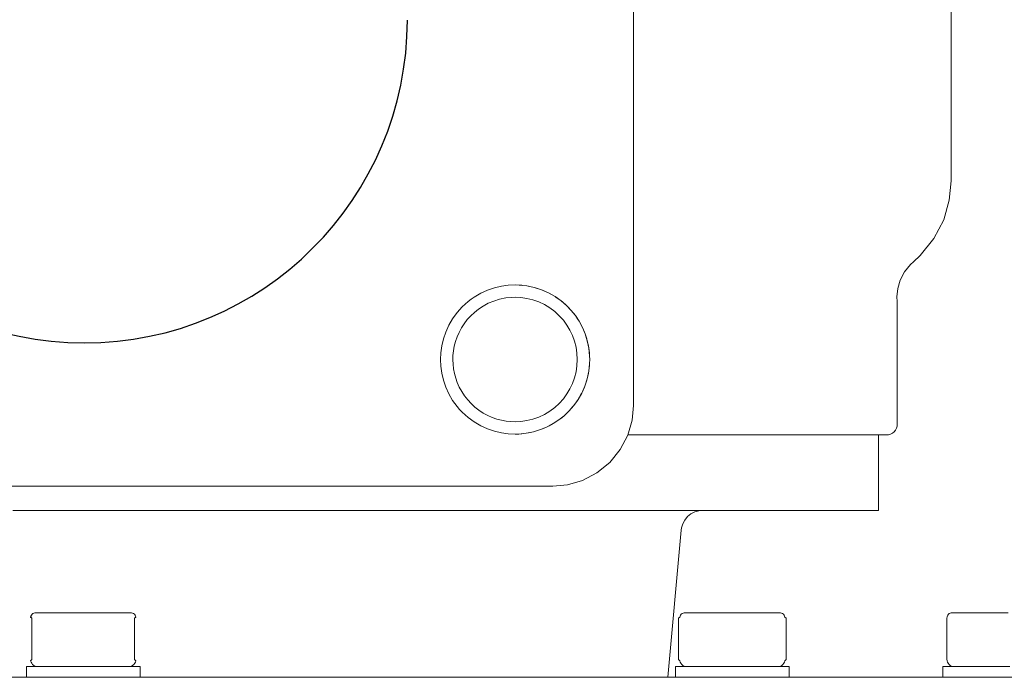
# Model space of a CAD drawing. Header units: millimetres. Extents: x -770 to 800, y -17 to 1108.
# Tile 4 of 12: x -362 to -179, y 434 to 556. Entities that reach past the tile are written whole.
import ezdxf

# ---------------------------------------------------------------- set-up
doc = ezdxf.new("R2010")
doc.units = ezdxf.units.MM
doc.header["$MEASUREMENT"] = 0
doc.layers.add('MATERIAL 1', color=251, linetype='Continuous', true_color=0x505050)
doc.layers.add('MATERIAL 2', color=5, linetype='Continuous', true_color=0x0000ff)

msp = doc.modelspace()

# ---------------------------------------------------------------- linework, layer by layer
at = {"layer": 'MATERIAL 1', "color": 251, "linetype": 'Continuous', "lineweight": 0, "true_color": 0x505050}
for p, q in [((-248, 627.62), (-248, 484.62)), ((-273.81, 506.45), (-272.52, 506.75)), ((-272.52, 506.75), (-271.25, 506.92)), ((-271.25, 506.92), (-270, 506.98)), ((-269.26, 506.96), (-270, 506.98)), ((-270, 506.98), (-270, 506.98)), ((-268.55, 506.9), (-269.26, 506.96)), ((-268.76, 506.92), (-269.26, 506.96)), ((-268.75, 506.92), (-268.76, 506.92)), ((-268.76, 506.92), (-268.55, 506.9)), ((-268.76, 506.92), (-268.76, 506.92)), ((-267.83, 506.81), (-268.55, 506.9)), ((-266.43, 506.51), (-267.83, 506.81)), ((-267.48, 506.75), (-267.83, 506.81)), ((-267.48, 506.75), (-266.43, 506.51)), ((-267.48, 506.75), (-267.48, 506.75)), ((-267.48, 506.75), (-267.48, 506.75)), ((-277.58, 504.72), (-276.36, 505.43)), ((-276.36, 505.43), (-275.1, 506.01)), ((-275.1, 506.01), (-273.81, 506.45)), ((-265.07, 506.08), (-266.43, 506.51)), ((-266.19, 506.45), (-266.43, 506.51)), ((-266.19, 506.45), (-265.07, 506.08)), ((-266.19, 506.45), (-266.19, 506.45)), ((-266.19, 506.45), (-266.19, 506.45)), ((-263.78, 505.51), (-265.07, 506.08)), ((-264.9, 506.01), (-265.07, 506.08)), ((-264.9, 506.01), (-263.78, 505.51)), ((-264.9, 506.01), (-264.9, 506.01)), ((-264.9, 506.01), (-264.9, 506.01)), ((-262.58, 504.82), (-263.78, 505.51)), ((-263.64, 505.43), (-263.78, 505.51)), ((-263.64, 505.43), (-262.58, 504.82)), ((-263.64, 505.43), (-263.64, 505.43)), ((-263.64, 505.43), (-263.64, 505.43)), ((-261.46, 504.04), (-262.58, 504.82)), ((-262.42, 504.72), (-262.58, 504.82)), ((-279.8, 502.92), (-280.76, 501.86)), ((-279.28, 503.41), (-279.8, 502.92)), ((-278.73, 503.88), (-279.28, 503.41)), ((-278.14, 504.33), (-278.73, 503.88)), ((-278.14, 504.33), (-277.58, 504.72)), ((-275.93, 503.05), (-276.79, 502.47)), ((-274.98, 503.56), (-275.93, 503.05)), ((-273.96, 503.98), (-274.98, 503.56)), ((-272.87, 504.32), (-273.96, 503.98)), ((-271.74, 504.55), (-272.87, 504.32)), ((-270.57, 504.67), (-271.74, 504.55)), ((-270, 504.68), (-270.57, 504.67)), ((-268.91, 504.63), (-270, 504.68)), ((-267.8, 504.47), (-268.91, 504.63)), ((-266.69, 504.2), (-267.8, 504.47)), ((-265.61, 503.82), (-266.69, 504.2)), ((-264.56, 503.32), (-265.61, 503.82)), ((-263.56, 502.72), (-264.56, 503.32)), ((-262.42, 504.72), (-261.46, 504.04)), ((-262.42, 504.72), (-262.42, 504.72)), ((-262.42, 504.72), (-262.42, 504.72)), ((-260.46, 503.17), (-261.46, 504.04)), ((-261.27, 503.88), (-261.46, 504.04)), ((-261.27, 503.88), (-260.46, 503.17)), ((-261.27, 503.88), (-261.27, 503.88)), ((-261.27, 503.88), (-261.27, 503.88)), ((-259.57, 502.24), (-260.46, 503.17)), ((-260.2, 502.92), (-260.46, 503.17)), ((-260.2, 502.92), (-259.57, 502.24)), ((-260.2, 502.92), (-260.2, 502.92)), ((-260.2, 502.92), (-260.2, 502.92)), ((-280.76, 501.86), (-281.6, 500.71)), ((-278.24, 501.23), (-278.88, 500.53)), ((-277.54, 501.88), (-278.24, 501.23)), ((-276.79, 502.47), (-277.54, 501.88)), ((-262.64, 502.03), (-263.56, 502.72)), ((-261.79, 501.26), (-262.64, 502.03)), ((-261.03, 500.42), (-261.79, 501.26)), ((-258.79, 501.27), (-259.57, 502.24)), ((-259.24, 501.86), (-259.57, 502.24)), ((-259.24, 501.86), (-258.79, 501.27)), ((-259.24, 501.86), (-259.24, 501.86)), ((-259.24, 501.86), (-259.24, 501.86)), ((-258.1, 500.23), (-258.79, 501.27)), ((-258.4, 500.71), (-258.79, 501.27)), ((-282.31, 499.49), (-282.88, 498.22)), ((-281.6, 500.71), (-282.31, 499.49)), ((-279.45, 499.77), (-279.96, 498.98)), ((-278.88, 500.53), (-279.45, 499.77)), ((-260.37, 499.52), (-261.03, 500.42)), ((-259.81, 498.59), (-260.37, 499.52)), ((-258.4, 500.71), (-258.1, 500.23)), ((-258.4, 500.71), (-258.4, 500.71)), ((-258.4, 500.71), (-258.4, 500.71)), ((-257.5, 499.09), (-258.1, 500.23)), ((-257.69, 499.49), (-258.1, 500.23)), ((-257.69, 499.49), (-257.5, 499.09)), ((-257.69, 499.49), (-257.69, 499.49)), ((-257.69, 499.49), (-257.69, 499.49)), ((-282.88, 498.22), (-283.32, 496.94)), ((-280.4, 498.16), (-280.77, 497.31)), ((-279.96, 498.98), (-280.4, 498.16)), ((-259.34, 497.59), (-259.81, 498.59)), ((-258.96, 496.53), (-259.34, 497.59)), ((-256.98, 497.87), (-257.5, 499.09)), ((-257.12, 498.22), (-257.5, 499.09)), ((-257.12, 498.22), (-257.12, 498.23)), ((-257.12, 498.22), (-256.98, 497.87)), ((-257.12, 498.22), (-257.12, 498.22)), ((-256.58, 496.57), (-256.98, 497.87)), ((-256.68, 496.94), (-256.98, 497.87)), ((-283.63, 495.65), (-283.8, 494.37)), ((-283.32, 496.94), (-283.63, 495.65)), ((-281.07, 496.46), (-281.29, 495.6)), ((-280.77, 497.31), (-281.07, 496.46)), ((-258.67, 495.42), (-258.96, 496.53)), ((-256.68, 496.94), (-256.58, 496.57)), ((-256.68, 496.94), (-256.68, 496.94)), ((-256.68, 496.94), (-256.68, 496.94)), ((-256.3, 495.21), (-256.58, 496.57)), ((-256.38, 495.65), (-256.58, 496.57)), ((-256.38, 495.65), (-256.3, 495.21)), ((-256.38, 495.65), (-256.38, 495.65)), ((-256.38, 495.65), (-256.38, 495.65)), ((-283.8, 494.37), (-283.86, 493.12)), ((-281.53, 493.9), (-281.56, 493.07)), ((-281.44, 494.74), (-281.53, 493.9)), ((-281.29, 495.6), (-281.44, 494.74)), ((-258.5, 494.28), (-258.67, 495.42)), ((-258.44, 493.12), (-258.5, 494.28)), ((-256.16, 493.81), (-256.3, 495.21)), ((-256.2, 494.37), (-256.3, 495.21)), ((-256.2, 494.37), (-256.16, 493.81)), ((-256.2, 494.37), (-256.2, 494.37)), ((-256.2, 494.37), (-256.2, 494.37)), ((-256.14, 493.1), (-256.16, 493.81)), ((-256.14, 493.12), (-256.16, 493.81)), ((-283.86, 493.12), (-283.8, 491.88)), ((-281.56, 493.07), (-281.52, 492.25)), ((-281.52, 492.25), (-281.43, 491.4)), ((-258.67, 490.82), (-258.5, 491.97)), ((-258.5, 491.97), (-258.44, 493.12)), ((-256.22, 491.67), (-256.16, 492.38)), ((-256.2, 491.88), (-256.16, 492.38)), ((-256.16, 492.38), (-256.14, 493.1)), ((-256.14, 493.12), (-256.14, 493.12)), ((-256.14, 493.12), (-256.14, 493.1)), ((-256.14, 493.12), (-256.14, 493.12)), ((-283.8, 491.88), (-283.63, 490.6)), ((-283.63, 490.6), (-283.32, 489.31)), ((-281.43, 491.4), (-281.27, 490.55)), ((-281.27, 490.55), (-281.03, 489.69)), ((-258.96, 489.72), (-258.67, 490.82)), ((-256.61, 489.55), (-256.31, 490.96)), ((-256.38, 490.6), (-256.61, 489.55)), ((-256.38, 490.6), (-256.31, 490.96)), ((-256.38, 490.6), (-256.38, 490.6)), ((-256.38, 490.6), (-256.38, 490.6)), ((-256.31, 490.96), (-256.22, 491.67)), ((-256.2, 491.88), (-256.22, 491.67)), ((-256.2, 491.88), (-256.2, 491.88)), ((-256.2, 491.88), (-256.2, 491.88)), ((-283.32, 489.31), (-282.88, 488.02)), ((-281.03, 489.69), (-280.73, 488.83)), ((-280.73, 488.83), (-280.35, 487.99)), ((-259.81, 487.66), (-259.34, 488.66)), ((-259.34, 488.66), (-258.96, 489.72)), ((-257.05, 488.2), (-256.61, 489.55)), ((-256.68, 489.31), (-257.05, 488.2)), ((-256.68, 489.31), (-256.61, 489.55)), ((-256.68, 489.31), (-256.68, 489.31)), ((-256.68, 489.31), (-256.68, 489.31)), ((-282.88, 488.02), (-282.31, 486.76)), ((-282.31, 486.76), (-281.6, 485.54)), ((-280.35, 487.99), (-279.9, 487.17)), ((-279.9, 487.17), (-279.39, 486.38)), ((-261.03, 485.83), (-260.37, 486.73)), ((-260.37, 486.73), (-259.81, 487.66)), ((-258.3, 485.7), (-257.62, 486.91)), ((-257.69, 486.76), (-258.3, 485.7)), ((-257.69, 486.76), (-257.62, 486.91)), ((-257.69, 486.76), (-257.69, 486.76)), ((-257.69, 486.76), (-257.69, 486.76)), ((-257.62, 486.91), (-257.05, 488.2)), ((-257.12, 488.02), (-257.62, 486.91)), ((-257.12, 488.02), (-257.05, 488.2)), ((-257.12, 488.02), (-257.12, 488.02)), ((-257.12, 488.02), (-257.12, 488.02)), ((-281.6, 485.54), (-281.19, 484.96)), ((-281.19, 484.96), (-280.76, 484.39)), ((-279.39, 486.38), (-278.8, 485.63)), ((-278.8, 485.63), (-278.15, 484.93)), ((-278.15, 484.93), (-277.45, 484.29)), ((-262.64, 484.22), (-261.79, 484.99)), ((-261.79, 484.99), (-261.03, 485.83)), ((-259.09, 484.59), (-258.3, 485.7)), ((-258.4, 485.54), (-259.09, 484.59)), ((-258.4, 485.54), (-258.3, 485.7)), ((-258.4, 485.54), (-258.4, 485.54)), ((-258.4, 485.54), (-258.4, 485.54)), ((-280.76, 484.39), (-280.29, 483.85)), ((-280.29, 483.85), (-279.8, 483.33)), ((-279.8, 483.33), (-278.73, 482.37)), ((-277.45, 484.29), (-276.7, 483.7)), ((-276.7, 483.7), (-275.91, 483.19)), ((-275.91, 483.19), (-275.08, 482.74)), ((-265.61, 482.43), (-264.56, 482.93)), ((-264.56, 482.93), (-263.56, 483.52)), ((-263.56, 483.52), (-262.64, 484.22)), ((-260.88, 482.69), (-259.95, 483.58)), ((-260.2, 483.33), (-260.88, 482.69)), ((-260.2, 483.33), (-259.95, 483.58)), ((-260.2, 483.33), (-260.2, 483.33)), ((-260.2, 483.33), (-260.2, 483.33)), ((-259.95, 483.58), (-259.09, 484.59)), ((-259.24, 484.39), (-259.95, 483.58)), ((-259.24, 484.39), (-259.09, 484.59)), ((-259.24, 484.39), (-259.24, 484.39)), ((-259.24, 484.39), (-259.24, 484.39)), ((-248, 484.62), (-248.25, 481.89)), ((-278.73, 482.37), (-277.58, 481.53)), ((-277.58, 481.53), (-276.36, 480.82)), ((-275.08, 482.74), (-274.24, 482.37)), ((-274.24, 482.37), (-273.39, 482.07)), ((-273.39, 482.07), (-272.53, 481.85)), ((-272.53, 481.85), (-271.67, 481.69)), ((-271.67, 481.69), (-270.83, 481.6)), ((-270.83, 481.6), (-270, 481.57)), ((-270, 481.57), (-268.91, 481.62)), ((-268.91, 481.62), (-267.8, 481.78)), ((-267.8, 481.78), (-266.69, 482.05)), ((-266.69, 482.05), (-265.61, 482.43)), ((-264.03, 480.62), (-262.9, 481.23)), ((-263.64, 480.82), (-262.9, 481.23)), ((-262.9, 481.23), (-261.86, 481.91)), ((-262.42, 481.53), (-262.9, 481.23)), ((-262.42, 481.53), (-261.86, 481.91)), ((-262.42, 481.53), (-262.42, 481.53)), ((-262.42, 481.53), (-262.42, 481.53)), ((-261.86, 481.91), (-260.88, 482.69)), ((-261.27, 482.37), (-261.86, 481.91)), ((-261.27, 482.37), (-260.88, 482.69)), ((-261.27, 482.37), (-261.27, 482.37)), ((-261.27, 482.37), (-261.27, 482.37)), ((-248.25, 481.89), (-249.05, 479.1)), ((-276.36, 480.82), (-275.1, 480.24)), ((-275.1, 480.24), (-273.81, 479.8)), ((-273.81, 479.8), (-272.52, 479.5)), ((-272.52, 479.5), (-271.25, 479.32)), ((-271.25, 479.32), (-270, 479.27)), ((-270, 479.27), (-269.32, 479.28)), ((-269.32, 479.28), (-267.91, 479.43)), ((-268.76, 479.32), (-269.32, 479.28)), ((-268.76, 479.32), (-267.91, 479.43)), ((-268.76, 479.32), (-268.76, 479.32)), ((-268.76, 479.32), (-268.75, 479.32)), ((-267.91, 479.43), (-266.55, 479.7)), ((-267.48, 479.5), (-267.91, 479.43)), ((-267.48, 479.5), (-266.55, 479.7)), ((-267.48, 479.5), (-267.48, 479.5)), ((-267.48, 479.5), (-267.48, 479.5)), ((-266.55, 479.7), (-265.25, 480.11)), ((-266.19, 479.8), (-266.55, 479.7)), ((-266.19, 479.8), (-265.25, 480.11)), ((-266.19, 479.8), (-266.19, 479.8)), ((-266.19, 479.8), (-266.19, 479.8)), ((-265.25, 480.11), (-264.03, 480.62)), ((-264.9, 480.24), (-265.25, 480.11)), ((-264.9, 480.24), (-264.03, 480.62)), ((-264.9, 480.24), (-264.9, 480.24)), ((-264.9, 480.24), (-264.9, 480.24)), ((-263.64, 480.82), (-264.03, 480.62)), ((-263.64, 480.82), (-263.64, 480.82)), ((-263.64, 480.82), (-263.64, 480.82)), ((-249.05, 479.1), (-250.45, 476.42)), ((-250.45, 476.42), (-252.39, 474.02)), ((-252.39, 474.02), (-254.79, 472.07)), ((-254.79, 472.07), (-257.48, 470.68)), ((-257.48, 470.68), (-260.27, 469.87)), ((-263, 469.62), (-437, 469.62)), ((-260.27, 469.87), (-263, 469.62)), ((-359.92, 445.49), (-359.98, 445.31)), ((-359.74, 445.12), (-359.98, 445.31)), ((-359.81, 445.31), (-359.98, 445.31)), ((-359.83, 445.67), (-359.92, 445.49)), ((-359.7, 445.83), (-359.83, 445.67)), ((-359.74, 437.46), (-359.74, 445.12)), ((-359.54, 445.96), (-359.7, 445.83)), ((-359.36, 446.05), (-359.54, 445.96)), ((-359.18, 446.11), (-359.36, 446.05)), ((-359.18, 446.11), (-358.99, 446.12)), ((-358.82, 446.12), (-358.99, 446.12)), ((-358.31, 446.12), (-358.82, 446.12)), ((-357.53, 446.12), (-358.31, 446.12)), ((-356.45, 446.12), (-357.53, 446.12)), ((-355.1, 446.12), (-356.45, 446.12)), ((-353.55, 446.12), (-355.1, 446.12)), ((-351.88, 446.12), (-353.55, 446.12)), ((-350.21, 446.12), (-351.88, 446.12)), ((-348.61, 446.12), (-350.21, 446.12)), ((-346.97, 446.12), (-348.61, 446.12)), ((-345.4, 446.12), (-346.97, 446.12)), ((-344, 446.12), (-345.4, 446.12)), ((-342.85, 446.12), (-344, 446.12)), ((-342.04, 446.12), (-342.85, 446.12)), ((-341.57, 446.12), (-342.04, 446.12)), ((-341.42, 446.12), (-341.57, 446.12)), ((-341.42, 446.12), (-341.24, 446.11)), ((-341.24, 446.11), (-341.05, 446.05)), ((-341.05, 446.05), (-340.87, 445.96)), ((-340.87, 445.96), (-340.71, 445.83)), ((-340.71, 445.83), (-340.58, 445.67)), ((-340.67, 445.12), (-340.44, 445.31)), ((-340.67, 445.12), (-340.67, 437.46)), ((-340.58, 445.67), (-340.49, 445.49)), ((-340.49, 445.49), (-340.44, 445.31)), ((-239.63, 445.12), (-239.41, 445.31)), ((-239.63, 437.46), (-239.63, 445.12)), ((-239.41, 445.31), (-239.36, 445.49)), ((-239.36, 445.49), (-239.27, 445.67)), ((-239.36, 445.49), (-239.27, 445.67)), ((-239.27, 445.67), (-239.14, 445.83)), ((-239.27, 445.67), (-239.14, 445.83)), ((-239.27, 445.67), (-239.27, 445.67)), ((-239.27, 445.67), (-239.27, 445.67)), ((-239.14, 445.83), (-238.98, 445.96)), ((-239.14, 445.83), (-238.98, 445.96)), ((-239.14, 445.83), (-239.14, 445.83)), ((-239.14, 445.83), (-239.14, 445.83)), ((-238.98, 445.96), (-238.8, 446.05)), ((-238.8, 446.05), (-238.61, 446.11)), ((-238.43, 446.12), (-238.61, 446.11)), ((-238.26, 446.12), (-238.43, 446.12)), ((-238.43, 446.12), (-238.43, 446.12)), ((-238.43, 446.12), (-238.43, 446.12)), ((-237.78, 446.12), (-238.26, 446.12)), ((-238.24, 446.12), (-238.24, 446.12)), ((-236.97, 446.12), (-237.78, 446.12)), ((-237.71, 446.12), (-237.71, 446.12)), ((-237.71, 446.12), (-237.71, 446.12)), ((-235.86, 446.12), (-236.97, 446.12)), ((-236.88, 446.12), (-236.88, 446.12)), ((-236.88, 446.12), (-236.88, 446.12)), ((-234.5, 446.12), (-235.86, 446.12)), ((-232.97, 446.12), (-234.5, 446.12)), ((-231.38, 446.12), (-232.97, 446.12)), ((-229.68, 446.12), (-231.38, 446.12)), ((-227.94, 446.12), (-229.68, 446.12)), ((-226.26, 446.12), (-227.94, 446.12)), ((-224.73, 446.12), (-226.26, 446.12)), ((-223.43, 446.12), (-224.73, 446.12)), ((-222.4, 446.12), (-223.43, 446.12)), ((-223.43, 446.12), (-223.43, 446.12)), ((-221.58, 446.12), (-222.4, 446.12)), ((-221.04, 446.12), (-221.58, 446.12)), ((-220.86, 446.12), (-221.04, 446.12)), ((-220.86, 446.12), (-220.68, 446.11)), ((-220.49, 446.05), (-220.68, 446.11)), ((-220.31, 445.96), (-220.49, 446.05)), ((-220.15, 445.83), (-220.31, 445.96)), ((-220.02, 445.67), (-220.15, 445.83)), ((-219.93, 445.49), (-220.02, 445.67)), ((-219.87, 445.31), (-219.93, 445.49)), ((-219.66, 445.12), (-219.87, 445.31)), ((-219.66, 445.12), (-219.66, 437.46)), ((-189.76, 445.34), (-189.79, 445.12)), ((-189.75, 445.12), (-189.79, 445.12)), ((-189.79, 445.12), (-189.79, 441.29)), ((-189.7, 445.53), (-189.76, 445.34)), ((-189.61, 445.69), (-189.7, 445.53)), ((-189.49, 445.83), (-189.61, 445.69)), ((-189.36, 445.95), (-189.49, 445.83)), ((-189.19, 446.04), (-189.36, 445.95)), ((-189, 446.1), (-189.19, 446.04)), ((-188.79, 446.12), (-189, 446.1)), ((-188.64, 446.12), (-188.79, 446.12)), ((-188.17, 446.12), (-188.64, 446.12)), ((-187.35, 446.12), (-188.17, 446.12)), ((-186.21, 446.12), (-187.35, 446.12)), ((-184.81, 446.12), (-186.21, 446.12)), ((-183.23, 446.12), (-184.81, 446.12)), ((-181.6, 446.12), (-183.23, 446.12)), ((-180, 446.12), (-181.6, 446.12)), ((-178.4, 446.12), (-180, 446.12)), ((-189.79, 441.29), (-189.79, 439.37)), ((-189.79, 439.37), (-189.79, 438.41)), ((-359.74, 437.46), (-359.97, 437.21)), ((-359.97, 437.21), (-359.9, 436.96)), ((-340.67, 437.46), (-340.44, 437.21)), ((-340.44, 437.21), (-340.52, 436.96)), ((-239.63, 437.46), (-239.41, 437.21)), ((-239.34, 436.96), (-239.41, 437.21)), ((-219.95, 436.96), (-219.88, 437.21)), ((-219.66, 437.46), (-219.88, 437.21)), ((-219.66, 437.46), (-219.66, 437.46)), ((-189.79, 438.41), (-189.79, 437.94)), ((-189.79, 437.94), (-189.79, 437.7)), ((-189.79, 437.7), (-189.79, 437.58)), ((-189.79, 437.58), (-189.79, 437.52)), ((-189.79, 437.52), (-189.79, 437.49)), ((-189.79, 437.49), (-189.79, 437.47)), ((-189.79, 437.47), (-189.79, 437.46)), ((-189.75, 437.46), (-189.79, 437.46)), ((-189.79, 437.46), (-189.76, 437.21)), ((-189.79, 437.46), (-189.79, 437.46)), ((-189.79, 437.46), (-189.79, 437.46)), ((-189.79, 437.46), (-189.79, 437.46)), ((-189.79, 437.46), (-189.79, 437.46)), ((-189.79, 437.46), (-189.79, 437.46)), ((-189.79, 437.46), (-189.75, 437.26)), ((-189.76, 437.21), (-189.71, 437.21)), ((-189.76, 437.21), (-189.69, 436.96)), ((-189.76, 437.21), (-189.76, 437.21)), ((-360.76, 434.12), (-360.76, 436.12)), ((-360.58, 436.12), (-360.76, 436.12)), ((-360.02, 436.12), (-360.58, 436.12)), ((-359.04, 436.12), (-360.02, 436.12)), ((-359.9, 436.96), (-359.78, 436.72)), ((-359.78, 436.72), (-359.6, 436.51)), ((-359.6, 436.51), (-359.39, 436.33)), ((-359.39, 436.33), (-359.14, 436.21)), ((-359.14, 436.21), (-358.89, 436.13)), ((-357.67, 436.12), (-359.04, 436.12)), ((-358.84, 436.12), (-358.89, 436.13)), ((-355.98, 436.12), (-357.67, 436.12)), ((-354.09, 436.12), (-355.98, 436.12)), ((-352.13, 436.12), (-354.09, 436.12)), ((-350.21, 436.12), (-352.13, 436.12)), ((-350.21, 436.12), (-348.29, 436.12)), ((-348.29, 436.12), (-346.32, 436.12)), ((-346.32, 436.12), (-344.44, 436.12)), ((-344.44, 436.12), (-342.75, 436.12)), ((-342.75, 436.12), (-341.38, 436.12)), ((-341.58, 436.12), (-341.52, 436.13)), ((-341.27, 436.21), (-341.52, 436.13)), ((-341.38, 436.12), (-340.4, 436.12)), ((-341.03, 436.33), (-341.27, 436.21)), ((-340.82, 436.51), (-341.03, 436.33)), ((-340.64, 436.72), (-340.82, 436.51)), ((-340.52, 436.96), (-340.64, 436.72)), ((-340.4, 436.12), (-339.83, 436.12)), ((-339.83, 436.12), (-339.66, 436.12)), ((-339.66, 434.12), (-339.66, 436.12)), ((-240.19, 436.12), (-239.97, 436.12)), ((-240.19, 434.12), (-240.19, 436.12)), ((-240.19, 436.12), (-240.19, 434.12)), ((-239.97, 436.12), (-239.33, 436.12)), ((-239.21, 436.72), (-239.34, 436.96)), ((-239.33, 436.12), (-238.34, 436.12)), ((-239.04, 436.51), (-239.21, 436.72)), ((-238.82, 436.33), (-239.04, 436.51)), ((-238.58, 436.21), (-238.82, 436.33)), ((-238.33, 436.13), (-238.58, 436.21)), ((-238.58, 436.21), (-238.33, 436.13)), ((-238.34, 436.12), (-237.1, 436.12)), ((-238.27, 436.12), (-238.33, 436.13)), ((-238.27, 436.12), (-238.33, 436.13)), ((-237.1, 436.12), (-235.62, 436.12)), ((-235.62, 436.12), (-233.83, 436.12)), ((-233.83, 436.12), (-231.81, 436.12)), ((-231.81, 436.12), (-229.64, 436.12)), ((-229.64, 436.12), (-227.48, 436.12)), ((-227.48, 436.12), (-225.45, 436.12)), ((-225.45, 436.12), (-223.67, 436.12)), ((-223.67, 436.12), (-222.18, 436.12)), ((-220.95, 436.12), (-222.18, 436.12)), ((-221.02, 436.12), (-220.96, 436.13)), ((-220.96, 436.13), (-220.71, 436.21)), ((-220.91, 436.15), (-220.96, 436.13)), ((-219.96, 436.12), (-220.95, 436.12)), ((-220.71, 436.21), (-220.47, 436.33)), ((-220.47, 436.33), (-220.25, 436.51)), ((-220.25, 436.51), (-220.08, 436.72)), ((-220.08, 436.72), (-219.95, 436.96)), ((-219.32, 436.12), (-219.96, 436.12)), ((-219.09, 436.12), (-219.32, 436.12)), ((-219.09, 434.12), (-219.09, 436.12)), ((-190.55, 436.12), (-190.55, 434.12)), ((-190.37, 436.12), (-190.55, 436.12)), ((-189.81, 436.12), (-190.37, 436.12)), ((-188.83, 436.12), (-189.81, 436.12)), ((-189.69, 436.96), (-189.57, 436.72)), ((-189.57, 436.72), (-189.39, 436.51)), ((-189.39, 436.51), (-189.18, 436.33)), ((-189.18, 436.33), (-188.94, 436.21)), ((-188.94, 436.21), (-188.68, 436.13)), ((-187.46, 436.12), (-188.83, 436.12)), ((-188.68, 436.13), (-188.63, 436.12)), ((-185.77, 436.12), (-187.46, 436.12)), ((-183.88, 436.12), (-185.77, 436.12)), ((-181.92, 436.12), (-183.88, 436.12)), ((-180, 436.12), (-181.92, 436.12)), ((-178.08, 436.12), (-180, 436.12)), ((-350, 434.12), (-366.47, 434.12)), ((-333.53, 434.12), (-350, 434.12)), ((-316.66, 434.12), (-333.53, 434.12)), ((-299.58, 434.12), (-316.66, 434.12)), ((-282.55, 434.12), (-299.58, 434.12)), ((-265.83, 434.12), (-282.55, 434.12)), ((-249.72, 434.12), (-265.83, 434.12)), ((-234.5, 434.12), (-249.72, 434.12)), ((-220.42, 434.12), (-234.5, 434.12)), ((-207.73, 434.12), (-220.42, 434.12)), ((-196.62, 434.12), (-207.73, 434.12)), ((-187.22, 434.12), (-196.62, 434.12)), ((-179.62, 434.12), (-187.22, 434.12)), ((-173.82, 434.12), (-179.62, 434.12))]:
    msp.add_line(p, q, dxfattribs=at)
at = {"layer": 'MATERIAL 1'}
msp.add_arc((-350, 556.22), 60, 180.0584, 359.9416, dxfattribs=at)
at = {"layer": 'MATERIAL 2', "color": 5, "linetype": 'Continuous', "lineweight": 0, "true_color": 0x0000ff}
for p, q in [((-189.02, 585.97), (-189.02, 526.28)), ((-189.02, 526.28), (-189.34, 522.72)), ((-189.34, 522.72), (-190.39, 519.07)), ((-190.39, 519.07), (-192.21, 515.57)), ((-192.21, 515.57), (-194.75, 512.43)), ((-196.01, 511.28), (-194.75, 512.43)), ((-197.67, 509.41), (-196.56, 510.78)), ((-196.01, 511.28), (-196.56, 510.78)), ((-198.46, 507.89), (-197.67, 509.41)), ((-198.91, 506.3), (-198.46, 507.89)), ((-199.06, 504.75), (-198.91, 506.3)), ((-199.02, 503.92), (-199.06, 504.75)), ((-199.02, 481.12), (-199.02, 503.92)), ((-199.05, 480.76), (-199.02, 481.12)), ((-200.65, 479.16), (-201.02, 479.12)), ((-200.28, 479.26), (-200.65, 479.16)), ((-199.92, 479.45), (-200.28, 479.26)), ((-199.6, 479.71), (-199.92, 479.45)), ((-199.34, 480.03), (-199.6, 479.71)), ((-199.16, 480.39), (-199.34, 480.03)), ((-199.05, 480.76), (-199.16, 480.39)), ((-244.65, 479.12), (-249.05, 479.12)), ((-234.34, 479.12), (-244.65, 479.12)), ((-225.3, 479.12), (-234.34, 479.12)), ((-217.66, 479.12), (-225.3, 479.12)), ((-211.48, 479.12), (-217.66, 479.12)), ((-206.77, 479.12), (-211.48, 479.12)), ((-203.5, 479.12), (-206.77, 479.12)), ((-201.62, 479.12), (-203.5, 479.12)), ((-202.47, 465.12), (-202.47, 479.12)), ((-201.02, 479.12), (-201.62, 479.12)), ((-350, 465.12), (-363.26, 465.12)), ((-350, 465.12), (-336.74, 465.12)), ((-336.74, 465.12), (-323.16, 465.12)), ((-323.16, 465.12), (-309.41, 465.12)), ((-309.41, 465.12), (-295.7, 465.12)), ((-295.7, 465.12), (-282.24, 465.12)), ((-282.24, 465.12), (-269.27, 465.12)), ((-269.27, 465.12), (-257.01, 465.12)), ((-257.01, 465.12), (-245.68, 465.12)), ((-245.68, 465.12), (-235.47, 465.12)), ((-237.33, 464.47), (-236.61, 464.84)), ((-236.61, 464.84), (-235.87, 465.06)), ((-235.14, 465.12), (-235.87, 465.06)), ((-235.47, 465.12), (-226.52, 465.12)), ((-226.52, 465.12), (-218.95, 465.12)), ((-218.95, 465.12), (-212.83, 465.12)), ((-212.83, 465.12), (-208.17, 465.12)), ((-208.17, 465.12), (-204.94, 465.12)), ((-204.94, 465.12), (-203.07, 465.12)), ((-203.07, 465.12), (-202.47, 465.12)), ((-238.86, 462.6), (-238.49, 463.31)), ((-238.49, 463.31), (-237.97, 463.95)), ((-237.97, 463.95), (-237.33, 464.47)), ((-239.12, 461.47), (-241.65, 434.12)), ((-239.12, 461.47), (-239.07, 461.85)), ((-239.12, 461.47), (-239.12, 461.47)), ((-239.07, 461.85), (-238.86, 462.6))]:
    msp.add_line(p, q, dxfattribs=at)

doc.saveas('drawing.dxf')
